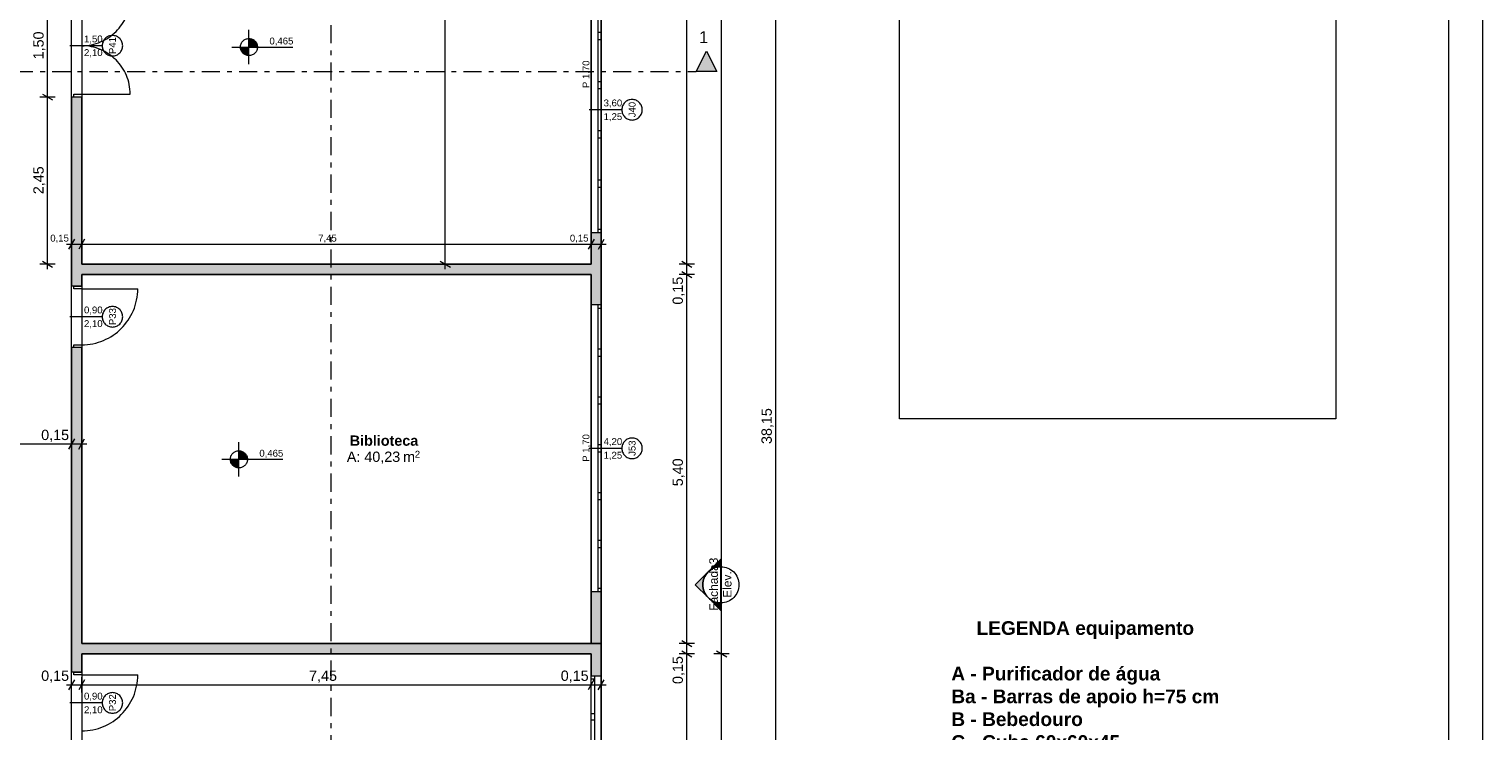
# Model space of a CAD drawing. Header units: millimetres. Extents: x -589 to 841, y -447 to 987.
# Tile 15 of 25: x 416 to 841, y 436 to 641. Entities that reach past the tile are written whole.
import ezdxf
from ezdxf.xclip import XClip

# ---------------------------------------------------------------- set-up
doc = ezdxf.new("R2010")
doc.units = ezdxf.units.MM
doc.header["$MEASUREMENT"] = 0
doc.header["$XCLIPFRAME"] = 0
doc.linetypes.add('Tracejado Duplo', pattern=[10.936111, 5.291667, -2.116667, 1.411111, -2.116667])
for name, color, linetype in [('- Escondido.AUX', 7, 'Continuous'), ('Anotação - Geral.2D', 7, 'Continuous'), ('Cotas - Geral.2D', 7, 'Continuous'), ('Desenho 2D - Geral.2D', 7, 'Continuous'), ('Laje.ARQ', 7, 'Continuous'), ('Marcador - Cortes e Elevações.2D', 7, 'Continuous'), ('Parede.ARQ', 7, 'Continuous'), ('Zonas.ARQ', 7, 'Continuous')]:
    doc.layers.add(name, color=color, linetype=linetype)
doc.styles.add('GENERATED_STYLE_1', font='txt')
doc.styles.add('GENERATED_STYLE_2', font='txt')
picture_1 = doc.add_image_def('image2.png', size_in_pixel=(430, 767))

# ---------------------------------------------------------------- blocks, each defined once
blk = doc.blocks.new('Desenho_1_1', base_point=(-612.98, 435.63))
at = {"layer": 'Cotas - Geral.2D', "linetype": 'Continuous', "lineweight": 0}
for points in [[(480, 635.91), (482.5, 635.91), (482.31, 636.87), (481.77, 637.68), (480.96, 638.22), (480, 638.41)], [(480, 635.91), (477.5, 635.91), (477.69, 634.95), (478.24, 634.14), (479.05, 633.6), (480, 633.41)], [(477.05, 515.3), (474.55, 515.3), (474.74, 514.34), (475.28, 513.53), (476.09, 512.99), (477.05, 512.8)], [(477.05, 515.3), (479.55, 515.3), (479.36, 516.26), (478.81, 517.07), (478, 517.61), (477.05, 517.8)]]:
    blk.add_hatch(color=7, dxfattribs=at).paths.add_polyline_path(points)
at = {"layer": 'Marcador - Cortes e Elevações.2D', "linetype": 'Continuous', "lineweight": 0}
for points in [[(616.86, 628.73), (613.86, 634.73), (610.86, 628.73)], [(618.06, 486.09), (614.31, 482.34, -0.198912), (618.06, 483.89)], [(614.31, 474.84, -0.414214), (614.31, 482.34), (610.56, 478.59)], [(618.06, 471.09), (618.06, 473.28, -0.198912), (614.31, 474.84)]]:
    blk.add_hatch(color=7, dxfattribs=at).paths.add_polyline_path(points)
at = {"layer": 'Parede.ARQ', "linetype": 'Continuous', "lineweight": 0}
for points in [[(428.07, 572.4), (431.07, 572.4), (431.07, 621.3), (428.07, 621.3)], [(580.08, 560.51), (583.08, 560.51), (583.08, 581.57), (580.08, 581.57)], [(431.07, 569.4), (428.07, 572.4), (428.07, 566), (431.07, 566)], [(580.08, 572.4), (428.07, 572.4), (431.07, 569.4), (580.08, 569.4)], [(428.07, 461.4), (431.07, 461.4), (431.07, 548), (428.07, 548)], [(580.08, 461.4), (583.08, 461.4), (583.08, 476.51), (580.08, 476.51)], [(583.07, 461.4), (428.07, 461.4), (428.07, 458.4), (580.07, 458.4)], [(583.07, 461.4), (580.07, 458.4), (580.07, 451.95), (583.07, 451.95)], [(431.07, 458.4), (428.07, 458.4), (428.07, 453.03), (431.07, 453.03)]]:
    blk.add_hatch(color=36, dxfattribs=at).paths.add_polyline_path(points)
at = {"layer": 'Cotas - Geral.2D', "color": 7, "linetype": 'Continuous', "lineweight": 0}
for p, q in [((618.26, 458.4), (618.26, 906.4)), ((634.11, 143.41), (634.11, 906.4)), ((608.1, 572.4), (608.1, 744.4)), ((537.45, 572.4), (537.45, 737.4)), ((421.08, 621.3), (421.08, 651.3)), ((480, 630.91), (480, 640.91)), ((475, 635.91), (492.84, 635.91)), ((423.33, 621.3), (418.83, 621.3)), ((419.58, 622.16), (422.58, 620.43)), ((421.08, 572.4), (421.08, 621.3)), ((428.94, 579.74), (427.21, 576.74)), ((428.07, 575.99), (428.07, 580.49)), ((431.94, 579.74), (430.21, 576.74)), ((431.07, 575.99), (431.07, 580.49)), ((580.95, 579.74), (579.22, 576.74)), ((580.08, 575.99), (580.08, 580.49)), ((582.22, 576.74), (583.95, 579.74)), ((583.08, 575.99), (583.08, 580.49)), ((426.61, 578.24), (428.07, 578.24)), ((428.07, 578.24), (431.07, 578.24)), ((431.07, 578.24), (580.08, 578.24)), ((580.08, 578.24), (583.08, 578.24)), ((583.08, 578.24), (584.55, 578.24)), ((423.33, 572.4), (418.83, 572.4)), ((419.58, 573.26), (422.58, 571.53)), ((421.08, 570.93), (421.08, 572.4)), ((539.7, 572.4), (535.2, 572.4)), ((535.95, 573.26), (538.95, 571.53)), ((537.45, 570.93), (537.45, 572.4)), ((610.35, 572.4), (605.85, 572.4)), ((606.6, 573.26), (609.6, 571.53)), ((606.6, 570.26), (609.6, 568.53)), ((608.1, 569.4), (608.1, 572.4)), ((610.35, 569.4), (605.85, 569.4)), ((608.1, 461.4), (608.1, 569.4)), ((392.07, 519.78), (428.07, 519.78)), ((428.94, 521.28), (427.21, 518.28)), ((428.07, 517.53), (428.07, 522.03)), ((428.07, 519.78), (431.07, 519.78)), ((430.21, 518.28), (431.94, 521.28)), ((431.07, 517.53), (431.07, 522.03)), ((431.07, 519.78), (432.54, 519.78)), ((477.05, 510.3), (477.05, 520.3)), ((472.05, 515.3), (489.89, 515.3)), ((610.35, 461.4), (605.85, 461.4)), ((606.6, 462.26), (609.6, 460.53)), ((608.1, 458.4), (608.1, 461.4)), ((610.35, 458.4), (605.85, 458.4)), ((606.6, 459.26), (609.6, 457.53)), ((608.1, 384.4), (608.1, 458.4)), ((620.51, 458.4), (616.01, 458.4)), ((616.76, 459.26), (619.76, 457.53)), ((618.26, 143.41), (618.26, 458.4)), ((428.07, 447.08), (428.07, 451.58)), ((431.07, 447.08), (431.07, 451.58)), ((580.07, 447.08), (580.07, 451.58)), ((583.07, 447.08), (583.07, 451.58)), ((426.61, 449.33), (428.07, 449.33)), ((428.94, 450.83), (427.21, 447.83)), ((428.07, 449.33), (431.07, 449.33)), ((431.94, 450.83), (430.21, 447.83)), ((431.07, 449.33), (580.07, 449.33)), ((580.94, 450.83), (579.21, 447.83)), ((580.07, 449.33), (583.07, 449.33)), ((582.21, 447.83), (583.94, 450.83)), ((583.07, 449.33), (584.54, 449.33))]:
    blk.add_line(p, q, dxfattribs=at)
for centre in [(480, 635.91), (477.05, 515.3)]:
    blk.add_circle(centre, 2.5, dxfattribs=at)
at = {"layer": 'Laje.ARQ', "color": 83, "linetype": 'Continuous', "lineweight": 0, "flags": 128}
for points in [[(58.04, 796.4), (58.04, 83.48), (58.04, 51.62), (277.04, 51.62), (277.04, 135.62), (277.04, 363.88), (389.06, 363.88), (389.06, 196.46), (428.07, 196.46), (428.07, 381.4), (428.07, 687.4)], [(583.08, 905.4), (583.08, 433.72), (583.07, 143.41), (428.07, 143.41), (428.07, 83.54), (642.55, 83.54)]]:
    blk.add_lwpolyline(points, dxfattribs=at)
for points in [[(580.08, 744.4), (439.07, 744.4), (439.07, 684.4), (431.07, 684.4), (431.07, 572.4), (580.08, 572.4)], [(431.07, 461.4), (580.08, 461.4), (580.08, 569.4), (431.07, 569.4)], [(431.07, 384.4), (580.07, 384.4), (580.07, 458.4), (431.07, 458.4)]]:
    blk.add_lwpolyline(points, close=True, dxfattribs=at)
at = {"layer": 'Marcador - Cortes e Elevações.2D', "color": 7, "linetype": 'Tracejado Duplo', "lineweight": 0}
for p, q in [((503.92, 915.74), (503.92, 39.98)), ((50.64, 628.73), (610.86, 628.73))]:
    blk.add_line(p, q, dxfattribs=at)
at = {"layer": 'Marcador - Cortes e Elevações.2D', "color": 7, "linetype": 'Continuous', "lineweight": 0}
for p, q in [((610.86, 628.73), (613.86, 634.73)), ((613.86, 634.73), (616.86, 628.73)), ((616.86, 628.73), (610.86, 628.73)), ((614.31, 482.34), (618.06, 486.09)), ((618.06, 486.09), (618.06, 483.89)), ((614.31, 482.34), (610.56, 478.59)), ((618.06, 473.28), (618.06, 483.89)), ((610.56, 478.59), (614.31, 474.84)), ((614.31, 474.84), (618.06, 471.09)), ((618.06, 471.09), (618.06, 473.28))]:
    blk.add_line(p, q, dxfattribs=at)
blk.add_circle((618.06, 478.59), 5.3, dxfattribs=at)
for start, end in [(135, 225), (90, 135), (225, 270)]:
    blk.add_arc((618.06, 478.59), 5.3, start, end, dxfattribs=at)
at = {"layer": 'Parede.ARQ', "color": 7, "linetype": 'Continuous', "lineweight": 0}
for p, q in [((580.08, 653.57), (580.08, 581.57)), ((582.08, 652.57), (582.08, 640.17)), ((583.08, 653.57), (583.08, 581.57)), ((583.08, 640.17), (583.08, 652.57)), ((583.08, 640.17), (582.08, 640.17)), ((582.08, 640.17), (582.08, 639.17)), ((582.08, 639.17), (582.08, 638.17)), ((582.08, 638.17), (583.08, 638.17)), ((582.08, 638.17), (582.08, 625.77)), ((583.08, 639.17), (583.08, 640.17)), ((583.08, 638.17), (583.08, 639.17)), ((583.08, 625.77), (583.08, 638.17)), ((437.07, 636.3), (427.57, 636.3)), ((583.08, 625.77), (582.08, 625.77)), ((582.08, 625.77), (582.08, 624.77)), ((583.08, 624.77), (583.08, 625.77)), ((428.77, 621.3), (428.07, 621.3)), ((428.77, 621.3), (428.07, 621.3)), ((428.07, 621.3), (428.07, 620.56)), ((428.07, 621.3), (428.07, 620.56)), ((428.77, 621.3), (428.77, 622.1)), ((428.77, 622.1), (431.07, 622.1)), ((431.07, 621.3), (428.77, 621.3)), ((431.07, 621.3), (428.77, 621.3)), ((431.07, 621.3), (428.77, 621.3)), ((431.07, 622.1), (431.07, 621.3)), ((431.07, 622.1), (445.27, 622.1)), ((431.07, 621.3), (431.07, 620.56)), ((431.07, 621.3), (431.07, 620.56)), ((582.08, 624.77), (582.08, 623.77)), ((582.08, 623.77), (583.08, 623.77)), ((582.08, 623.77), (582.08, 611.37)), ((583.08, 623.77), (583.08, 624.77)), ((583.08, 611.37), (583.08, 623.77)), ((589.08, 617.57), (579.58, 617.57)), ((583.08, 611.37), (582.08, 611.37)), ((582.08, 611.37), (582.08, 610.37)), ((582.08, 610.37), (582.08, 609.37)), ((582.08, 609.37), (583.08, 609.37)), ((582.08, 609.37), (582.08, 596.97)), ((583.08, 610.37), (583.08, 611.37)), ((583.08, 609.37), (583.08, 610.37)), ((583.08, 596.97), (583.08, 609.37)), ((583.08, 596.97), (582.08, 596.97)), ((582.08, 596.97), (582.08, 595.97)), ((582.08, 595.97), (582.08, 594.97)), ((583.08, 595.97), (583.08, 596.97)), ((583.08, 594.97), (583.08, 595.97)), ((582.08, 594.97), (583.08, 594.97)), ((582.08, 594.97), (582.08, 582.57)), ((583.08, 582.57), (583.08, 594.97)), ((582.08, 581.57), (580.08, 581.57)), ((583.08, 582.57), (582.08, 582.57)), ((582.08, 582.57), (582.08, 581.57)), ((583.08, 581.57), (582.08, 581.57)), ((583.08, 581.57), (582.08, 581.57)), ((583.08, 581.57), (583.08, 582.57)), ((428.07, 566), (428.07, 566.74)), ((428.07, 566), (428.07, 566.74)), ((428.77, 566), (428.07, 566)), ((428.77, 566), (428.07, 566)), ((428.77, 565.2), (428.77, 566)), ((428.77, 566), (431.07, 566)), ((431.07, 566), (428.77, 566)), ((431.07, 566), (428.77, 566)), ((431.07, 566), (431.07, 566.74)), ((431.07, 566), (431.07, 566.74)), ((431.07, 566), (431.07, 565.2)), ((431.07, 565.2), (428.77, 565.2)), ((431.07, 565.2), (447.47, 565.2)), ((580.08, 560.51), (580.08, 476.51)), ((582.08, 560.51), (580.08, 560.51)), ((582.08, 560.51), (582.08, 559.51)), ((583.08, 560.51), (582.08, 560.51)), ((583.08, 560.51), (582.08, 560.51)), ((582.08, 559.51), (583.08, 559.51)), ((582.08, 559.51), (582.08, 547.51)), ((583.08, 560.51), (583.08, 476.51)), ((583.08, 559.51), (583.08, 560.51)), ((583.08, 547.51), (583.08, 559.51)), ((437.07, 557), (427.57, 557)), ((428.77, 548), (428.77, 548.8)), ((428.77, 548.8), (431.07, 548.8)), ((431.07, 548.8), (431.07, 548)), ((428.77, 548), (428.07, 548)), ((428.77, 548), (428.07, 548)), ((428.07, 548), (428.07, 547.26)), ((428.07, 548), (428.07, 547.26)), ((431.07, 548), (428.77, 548)), ((431.07, 548), (428.77, 548)), ((431.07, 548), (428.77, 548)), ((431.07, 548), (431.07, 547.26)), ((431.07, 548), (431.07, 547.26)), ((583.08, 547.51), (582.08, 547.51)), ((582.08, 547.51), (582.08, 546.51)), ((582.08, 546.51), (582.08, 545.51)), ((582.08, 545.51), (583.08, 545.51)), ((582.08, 545.51), (582.08, 533.51)), ((583.08, 546.51), (583.08, 547.51)), ((583.08, 545.51), (583.08, 546.51)), ((583.08, 533.51), (583.08, 545.51)), ((583.08, 533.51), (582.08, 533.51)), ((582.08, 533.51), (582.08, 532.51)), ((582.08, 532.51), (582.08, 531.51)), ((583.08, 532.51), (583.08, 533.51)), ((583.08, 531.51), (583.08, 532.51)), ((582.08, 531.51), (583.08, 531.51)), ((582.08, 531.51), (582.08, 519.51)), ((583.08, 519.51), (583.08, 531.51)), ((583.08, 519.51), (582.08, 519.51)), ((582.08, 519.51), (582.08, 518.51)), ((583.08, 518.51), (583.08, 519.51)), ((589.08, 518.51), (579.58, 518.51)), ((582.08, 518.51), (582.08, 517.51)), ((582.08, 517.51), (583.08, 517.51)), ((582.08, 517.51), (582.08, 505.51)), ((583.08, 517.51), (583.08, 518.51)), ((583.08, 505.51), (583.08, 517.51)), ((583.08, 505.51), (582.08, 505.51)), ((582.08, 505.51), (582.08, 504.51)), ((582.08, 504.51), (582.08, 503.51)), ((582.08, 503.51), (583.08, 503.51)), ((582.08, 503.51), (582.08, 491.51)), ((583.08, 504.51), (583.08, 505.51)), ((583.08, 503.51), (583.08, 504.51)), ((583.08, 491.51), (583.08, 503.51)), ((583.08, 491.51), (582.08, 491.51)), ((582.08, 491.51), (582.08, 490.51)), ((582.08, 490.51), (582.08, 489.51)), ((582.08, 489.51), (583.08, 489.51)), ((582.08, 489.51), (582.08, 477.51)), ((583.08, 490.51), (583.08, 491.51)), ((583.08, 489.51), (583.08, 490.51)), ((583.08, 477.51), (583.08, 489.51)), ((582.08, 476.51), (580.08, 476.51)), ((583.08, 477.51), (582.08, 477.51)), ((582.08, 477.51), (582.08, 476.51)), ((583.08, 476.51), (582.08, 476.51)), ((583.08, 476.51), (582.08, 476.51)), ((583.08, 476.51), (583.08, 477.51)), ((428.07, 453.03), (428.07, 453.77)), ((428.07, 453.03), (428.07, 453.77)), ((428.77, 453.03), (428.07, 453.03)), ((428.77, 453.03), (428.07, 453.03)), ((428.77, 452.23), (428.77, 453.03)), ((428.77, 453.03), (431.07, 453.03)), ((431.07, 453.03), (428.77, 453.03)), ((431.07, 453.03), (428.77, 453.03)), ((431.07, 452.23), (428.77, 452.23)), ((431.07, 453.03), (431.07, 453.77)), ((431.07, 453.03), (431.07, 453.77)), ((431.07, 453.03), (431.07, 452.23)), ((431.07, 452.23), (447.47, 452.23)), ((580.07, 391.95), (580.07, 451.95)), ((580.07, 450.95), (580.07, 451.95)), ((580.07, 451.95), (581.07, 451.95)), ((580.07, 451.95), (581.07, 451.95)), ((581.07, 450.95), (580.07, 450.95)), ((580.07, 440.95), (580.07, 450.95)), ((581.07, 451.95), (581.07, 450.95)), ((581.07, 451.95), (583.07, 451.95)), ((581.07, 450.95), (581.07, 440.95)), ((583.07, 391.95), (583.07, 451.95)), ((437.07, 444.03), (427.57, 444.03)), ((580.07, 439.95), (580.07, 440.95)), ((580.07, 440.95), (581.07, 440.95)), ((580.07, 438.95), (580.07, 439.95)), ((581.07, 438.95), (580.07, 438.95)), ((580.07, 428.95), (580.07, 438.95)), ((581.07, 440.95), (581.07, 439.95)), ((581.07, 439.95), (581.07, 438.95)), ((581.07, 438.95), (581.07, 428.95))]:
    blk.add_line(p, q, dxfattribs=at)
at = {"layer": 'Parede.ARQ', "color": 7, "linetype": 'Continuous', "lineweight": 0, "flags": 128}
for points in [[(428.07, 621.3), (428.07, 572.4)], [(431.07, 572.4), (431.07, 621.3)], [(580.08, 581.57), (580.08, 572.4)], [(583.08, 560.51), (583.08, 581.57)], [(428.07, 572.4), (428.07, 566)], [(580.08, 572.4), (431.07, 572.4)], [(431.07, 566), (431.07, 569.4)], [(431.07, 569.4), (580.08, 569.4)], [(580.08, 569.4), (580.08, 560.51)], [(428.07, 548), (428.07, 461.4)], [(431.07, 461.4), (431.07, 548)], [(580.08, 476.51), (580.08, 461.4)], [(583.08, 461.4), (583.08, 476.51)], [(428.07, 461.4), (428.07, 458.4)], [(583.07, 461.4), (431.07, 461.4)], [(580.08, 461.4), (583.08, 461.4)], [(583.07, 451.95), (583.07, 461.4)], [(428.07, 458.4), (428.07, 453.03)], [(431.07, 453.03), (431.07, 458.4)], [(431.07, 458.4), (580.07, 458.4)], [(580.07, 458.4), (580.07, 451.95)]]:
    blk.add_lwpolyline(points, dxfattribs=at)
at = {"layer": 'Parede.ARQ', "color": 7, "linetype": 'Continuous', "lineweight": 0}
for centre, radius, start, end in [((431.07, 650.5), 14.2, 270, 0), ((431.07, 622.1), 14.2, 0, 90), ((431.07, 565.2), 16.4, 270, 0), ((431.07, 452.23), 16.4, 270, 0)]:
    blk.add_arc(centre, radius, start, end, dxfattribs=at)
at = {"layer": 'Parede.ARQ', "color": 8, "linetype": 'Continuous', "lineweight": 0}
for centre, start, end in [((440.07, 636.3), 90, 270), ((440.07, 636.3), 270, 90), ((592.08, 617.57), 90, 270), ((592.08, 617.57), 270, 90), ((440.07, 557), 90, 270), ((440.07, 557), 270, 90), ((592.08, 518.51), 90, 270), ((592.08, 518.51), 270, 90), ((440.07, 444.03), 90, 270), ((440.07, 444.03), 270, 90)]:
    blk.add_arc(centre, 3, start, end, dxfattribs=at)
at = {"layer": 'Zonas.ARQ', "color": 7, "linetype": 'Continuous', "lineweight": 0}
for p, q in [((428.07, 621.3), (428.07, 620.56)), ((428.77, 621.3), (428.07, 621.3)), ((431.07, 621.3), (428.77, 621.3)), ((431.07, 621.3), (431.07, 620.56)), ((582.08, 581.57), (580.08, 581.57)), ((583.08, 581.57), (582.08, 581.57)), ((428.07, 566), (428.07, 566.74)), ((428.77, 566), (428.07, 566)), ((431.07, 566), (428.77, 566)), ((431.07, 566), (431.07, 566.74)), ((582.08, 560.51), (580.08, 560.51)), ((583.08, 560.51), (582.08, 560.51)), ((428.07, 548), (428.07, 547.26)), ((428.77, 548), (428.07, 548)), ((431.07, 548), (428.77, 548)), ((431.07, 548), (431.07, 547.26)), ((582.08, 476.51), (580.08, 476.51)), ((583.08, 476.51), (582.08, 476.51)), ((428.07, 453.03), (428.07, 453.77)), ((428.77, 453.03), (428.07, 453.03)), ((431.07, 453.03), (428.77, 453.03)), ((431.07, 453.03), (431.07, 453.77)), ((580.07, 451.95), (581.07, 451.95)), ((581.07, 451.95), (583.07, 451.95))]:
    blk.add_line(p, q, dxfattribs=at)
at = {"layer": 'Cotas - Geral.2D', "color": 7, "linetype": 'Continuous', "lineweight": 0, "char_height": 3, "attachment_point": 7, "rotation": 90, "style": 'GENERATED_STYLE_1'}
for s, insert, width in [('\\A1;{\\pql;\\fArial|b0|i0|c0|p38;1,50}', (420.48, 632.31), 7.9817), ('\\A1;{\\pql;\\fArial|b0|i0|c0|p38;2,45}', (420.48, 592.86), 7.9817), ('\\A1;{\\pql;\\fArial|b0|i0|c0|p38;0,15}', (607.5, 560.55), 7.9817), ('\\A1;{\\pql;\\fArial|b0|i0|c0|p38;38,15}', (633.51, 519.77), 10.2583), ('\\A1;{\\pql;\\fArial|b0|i0|c0|p38;5,40}', (607.5, 507.41), 7.9817), ('\\A1;{\\pql;\\fArial|b0|i0|c0|p38;0,15}', (607.5, 449.55), 7.9817)]:
    blk.add_mtext(s, dxfattribs=dict(at, insert=insert, width=width))
at = {"layer": 'Cotas - Geral.2D', "color": 7, "linetype": 'Continuous', "lineweight": 0, "attachment_point": 7, "style": 'GENERATED_STYLE_1'}
for s, insert, char_height, width in [('\\A1;{\\pql;\\fArial|b0|i0|c0|p38;0,465}', (486, 636.31), 2, 6.8389), ('\\A1;{\\pql;\\fArial|b0|i0|c0|p38;0,15}', (421.88, 578.64), 2, 5.3212), ('\\A1;{\\pql;\\fArial|b0|i0|c0|p38;7,45}', (500.26, 578.64), 2, 5.3212), ('\\A1;{\\pql;\\fArial|b0|i0|c0|p38;0,15}', (573.89, 578.64), 2, 5.3212), ('\\A1;{\\pql;\\fArial|b0|i0|c0|p38;0,15}', (419.22, 520.38), 3, 7.9817), ('\\A1;{\\pql;\\fArial|b0|i0|c0|p38;0,465}', (483.05, 515.7), 2, 6.8389), ('\\A1;{\\pql;\\fArial|b0|i0|c0|p38;0,15}', (419.22, 449.93), 3, 7.9817), ('\\A1;{\\pql;\\fArial|b0|i0|c0|p38;7,45}', (497.59, 449.93), 3, 7.9817), ('\\A1;{\\pql;\\fArial|b0|i0|c0|p38;0,15}', (571.22, 449.93), 3, 7.9817)]:
    blk.add_mtext(s, dxfattribs=dict(at, insert=insert, char_height=char_height, width=width))
at = {"layer": 'Marcador - Cortes e Elevações.2D', "color": 7, "linetype": 'Continuous', "lineweight": 0, "insert": (614.38, 637.06), "char_height": 3.5, "attachment_point": 9, "style": 'GENERATED_STYLE_1'}
blk.add_mtext('\\A1;{\\pqr;\\fArial|b0|i0|c0|p38;1}', dxfattribs=at)
at = {"layer": 'Marcador - Cortes e Elevações.2D', "color": 7, "linetype": 'Continuous', "lineweight": 0, "char_height": 2.5, "attachment_point": 7, "rotation": 90, "style": 'GENERATED_STYLE_1'}
for s, insert in [('\\A1;{\\pql;\\fArial|b0|i0|c0|p38;Fachada3}', (617.21, 470.99)), ('\\A1;{\\pql;\\fArial|b0|i0|c0|p38;Elev.}', (621.2, 474.78))]:
    blk.add_mtext(s, dxfattribs=dict(at, insert=insert))
at = {"layer": 'Parede.ARQ', "color": 7, "linetype": 'Continuous', "lineweight": 0, "char_height": 2, "attachment_point": 7, "style": 'GENERATED_STYLE_1'}
for s, insert in [('\\A1;{\\pql;\\fArial|b0|i0|c0|p38;1,50}', (431.75, 636.91)), ('\\A1;{\\pql;\\fArial|b0|i0|c0|p38;2,10}', (431.75, 632.91)), ('\\A1;{\\pql;\\fArial|b0|i0|c0|p38;3,60}', (583.76, 618.19)), ('\\A1;{\\pql;\\fArial|b0|i0|c0|p38;1,25}', (583.76, 614.19)), ('\\A1;{\\pql;\\fArial|b0|i0|c0|p38;0,90}', (431.75, 557.62)), ('\\A1;{\\pql;\\fArial|b0|i0|c0|p38;2,10}', (431.75, 553.62)), ('\\A1;{\\pql;\\fArial|b0|i0|c0|p38;4,20}', (583.76, 519.12)), ('\\A1;{\\pql;\\fArial|b0|i0|c0|p38;1,25}', (583.76, 515.12)), ('\\A1;{\\pql;\\fArial|b0|i0|c0|p38;0,90}', (431.75, 444.65)), ('\\A1;{\\pql;\\fArial|b0|i0|c0|p38;2,10}', (431.75, 440.65))]:
    blk.add_mtext(s, dxfattribs=dict(at, insert=insert))
at = {"layer": 'Parede.ARQ', "color": 7, "linetype": 'Continuous', "lineweight": 0, "char_height": 2, "attachment_point": 7, "rotation": 90, "style": 'GENERATED_STYLE_1'}
for s, insert in [('\\A1;{\\pql;\\fArial|b0|i0|c0|p38;P41}', (441.07, 633.86)), ('\\A1;{\\pql;\\fArial|b0|i0|c0|p38;P 1,70}', (579.97, 623.91)), ('\\A1;{\\pql;\\fArial|b0|i0|c0|p38;J40}', (593.12, 615.37)), ('\\A1;{\\pql;\\fArial|b0|i0|c0|p38;P33}', (441.11, 554.57)), ('\\A1;{\\pql;\\fArial|b0|i0|c0|p38;P 1,70}', (579.97, 514.58)), ('\\A1;{\\pql;\\fArial|b0|i0|c0|p38;J53}', (593.12, 516.31)), ('\\A1;{\\pql;\\fArial|b0|i0|c0|p38;P32}', (441.11, 441.6))]:
    blk.add_mtext(s, dxfattribs=dict(at, insert=insert))
at = {"layer": 'Zonas.ARQ', "color": 7, "linetype": 'Continuous', "lineweight": 0, "attachment_point": 1}
for s, insert, char_height, style in [('\\A1;{\\pql;\\fArial|b1|i0|c0|p38;Biblioteca}', (509.5, 522.27), 3, 'GENERATED_STYLE_2'), ('\\A1;{\\pql;\\fArial|b0|i0|c0|p38;A: 40,23}', (508.64, 517.55), 3, 'GENERATED_STYLE_1'), ('\\A1;{\\pql;\\fArial|b0|i0|c0|p38; m}', (523.94, 517.55), 3, 'GENERATED_STYLE_1'), ('\\A1;{\\pql;\\fArial|b0|i0|c0|p38;2}', (528.52, 517.78), 2, 'GENERATED_STYLE_1')]:
    blk.add_mtext(s, dxfattribs=dict(at, insert=insert, char_height=char_height, style=style))
blk = doc.blocks.new('Desenho_2_2', base_point=(-1281.69, 73.65))
at = {"layer": 'Anotação - Geral.2D', "color": 7, "linetype": 'Continuous', "lineweight": 0, "insert": (724.68, 467.94), "char_height": 4, "attachment_point": 2, "style": 'GENERATED_STYLE_2'}
blk.add_mtext('\\A1;{\\pqc;\\fArial|b1|i0|c0|p38;LEGENDA equipamento\\P\\pql;\\fArial|b1|i0|c0|p38;\\P\\pql;\\fArial|b1|i0|c0|p38;A - Purificador de água\\P\\pql;\\fArial|b1|i0|c0|p38;Ba - Barras de apoio h=75 cm\\P\\pql;\\fArial|b1|i0|c0|p38;B - Bebedouro\\P\\pql;\\fArial|b1|i0|c0|p38;C - Cuba 60x60x45 \\P\\pql;\\fArial|b1|i0|c0|p38;E - Exaustor\\P\\pql;\\fArial|b1|i0|c0|p38;F - Freezer\\P\\pql;\\fArial|b1|i0|c0|p38;Fg - Fogão\\P\\pql;\\fArial|b1|i0|c0|p38;G - Geladeira\\P\\pql;\\fArial|b1|i0|c0|p38;M - Microondas\\P\\pql;\\fArial|b1|i0|c0|p38;ML - Máquina de lavar\\P\\pql;\\fArial|b1|i0|c0|p38;T - Tanque\\P\\pql;\\fArial|b1|i0|c0|p38;Tv - Televisor\\P\\pql;\\fArial|b1|i0|c0|p38;To - Torneira baixa h=60 cm\\P\\pqc;\\fArial|b1|i0|c0|p38;}', dxfattribs=at)

msp = doc.modelspace()

# ---------------------------------------------------------------- linework, layer by layer
at = {"layer": 'Desenho 2D - Geral.2D', "color": 7, "linetype": 'Continuous', "lineweight": 0}
for p, q in [((841, 0), (841, 986.87)), ((831, 10), (831, 973.9))]:
    msp.add_line(p, q, dxfattribs=at)

# ---------------------------------------------------------------- block references
at = {"color": 7, "linetype": 'Continuous', "lineweight": 0}
ref = msp.add_blockref('Desenho_1_1', (-612.98, 435.63), dxfattribs=at)
XClip(ref).set_block_clipping_path([(35.1353416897, 37.3848133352), (284.9334299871, 37.3848133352), (284.9334299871, 24.3913893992), (642.5463821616, 24.3913893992), (642.5463821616, 324.9652811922), (662.5106744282, 324.9652811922), (662.5106744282, 424.998918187), (640.774709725, 431.4917679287), (640.774709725, 825.5242281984), (640.774709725, 973.901529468), (35.1353416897, 973.901529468)])
ref = msp.add_blockref('Desenho_2_2', (-1281.69, 73.65), dxfattribs=at)
XClip(ref).set_block_clipping_path([(671.5697782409, 372.097206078), (813.4304396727, 477.7381737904)])

# ---------------------------------------------------------------- pictures from other files: only their frames are drawn
at = {"layer": '- Escondido.AUX', "linetype": 'Continuous', "lineweight": 0}
image = msp.add_image(picture_1, insert=(670.36, 527.19), size_in_units=(127.65, 225.62), dxfattribs=at)
image.set_boundary_path([(-0.5, -0.5), (429.5, 766.5)])

doc.saveas('drawing.dxf')
